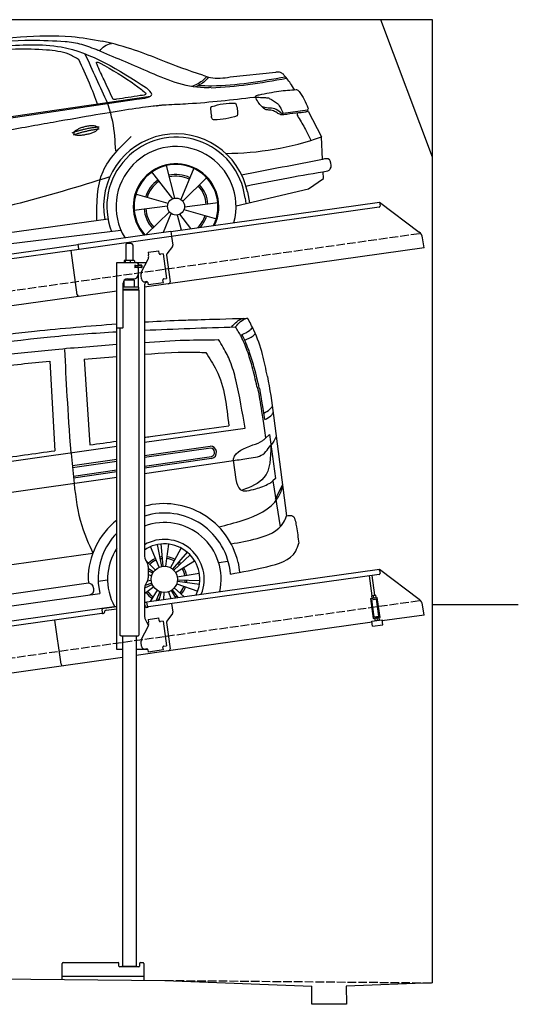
# Model space of a CAD drawing. Extents: x 199 to 6000, y -475 to 5250.
# Tile 3 of 3: x 3099 to 6000, y -475 to 5250. Entities that reach past the tile are written whole.
import ezdxf

# ---------------------------------------------------------------- set-up
doc = ezdxf.new("R2010")
doc.units = 0
doc.header["$LTSCALE"] = 10
doc.header["$MEASUREMENT"] = 0
doc.linetypes.add('GEN3', pattern=[6.25, 5, -1.25])
doc.layers.get('0').update_dxf_attribs({"linetype": 'CONTINUOUS'})
for name, color, linetype in [('3', 6, 'GEN3'), ('CAR', 1, 'CONTINUOUS'), ('SICHTBARE_KANTEN_DIN_', 7, 'CONTINUOUS')]:
    doc.layers.add(name, color=color, linetype=linetype)
doc.layers.add('AM_0', color=7, linetype='CONTINUOUS', lineweight=30)

# ---------------------------------------------------------------- blocks, each defined once
blk = doc.blocks.new('Car Van')
at = {"layer": 'CAR'}
for p, q in [((23007.8, 5396.2), (23037.4, 4875.5)), ((23207.8, 5406.7), (23240.7, 4909.2)), ((24309.1, 5080.7), (24384.6, 4496)), ((23558.2, 4925.3), (24143.5, 5006)), ((24263.4, 4948.2), (24285.1, 4968.9)), ((24285.1, 4968.9), (24320.4, 4714.3)), ((21072.7, 4570.5), (23398.2, 4902.5)), ((23558.2, 4847.8), (23940, 4902.1)), ((23944.3, 4890.6), (23558.2, 4836.2)), ((23133.2, 4859.5), (23148.9, 4684.5)), ((23139.6, 4788.8), (23398.2, 4825.3)), ((23140.9, 4777.5), (23398.2, 4813.7)), ((23558.2, 4786), (23949.4, 4841.1)), ((23949.1, 4829.7), (23558.2, 4774.6)), ((23558.2, 4743.3), (24075.6, 4817.8)), ((24075.3, 4820.4), (24090, 4707.5)), ((23145.9, 4727.9), (23398.2, 4763.5)), ((23398.2, 4752.1), (23146.1, 4716.6)), ((23398.2, 4720.3), (21083.3, 4387.6)), ((24320.4, 4714.3), (24304.8, 4699.4)), ((24305, 4699.5), (24347.2, 4432.9)), ((24320.7, 4594.5), (24360.8, 4677)), ((23644.6, 4198.1), (23593.9, 4317.5)), ((23659.9, 4202.7), (23635.1, 4330.1)), ((23667.8, 4203.8), (23656.5, 4333.1)), ((23683.7, 4203.6), (23699.6, 4332.3)), ((23710.8, 4194.9), (23772.5, 4309)), ((21307.1, 4005.8), (23258.8, 4280)), ((23621, 4182.3), (23565, 4239.5)), ((23723.9, 4185.9), (23808.1, 4284.7)), ((23729.7, 4180.4), (23823.7, 4269.9)), ((23610.9, 4170), (23581.2, 4189.7)), ((23739.4, 4167.8), (23850, 4235.7)), ((23990.9, 4225.9), (24043.4, 4233.3)), ((24102.9, 4226.3), (24112.4, 4168.6)), ((23230.9, 4129.7), (23233.9, 4106.9)), ((23289.4, 4117.2), (23344.3, 4124.3)), ((23606.8, 4163.2), (23581.2, 4176.5)), ((23601, 4148.3), (23581.2, 4153.8)), ((23749.5, 4141.3), (23877.3, 4164.1)), ((23750.7, 4125.4), (23880.4, 4121.2)), ((21377.3, 3846.1), (23233.9, 4106.9)), ((23289.8, 4105.3), (23298.9, 4045.4)), ((23612.6, 4083.2), (23558.2, 4043.9)), ((23604.7, 4097), (23559.3, 4076.9)), ((23601.8, 4104.4), (23562.7, 4091.8)), ((23598.6, 4120.1), (23574.6, 4117.6)), ((23720, 4066.7), (23753.6, 4021.7)), ((23731.8, 4077.5), (23789.6, 4026.7)), ((23746.2, 4101.9), (23868.2, 4057.9)), ((23750, 4117.4), (23878.5, 4099.7)), ((21329.3, 3769.5), (23298.8, 4045.7)), ((23633.2, 4063.7), (23591.6, 3998.9)), ((23647.5, 4056.5), (23627.6, 4004)), ((23655.1, 4054.1), (23642.5, 4006.1)), ((23670.8, 4051.6), (23668.8, 4009.8)), ((23698.9, 4055.6), (23712.4, 4015.9)), ((23713.4, 4062.3), (23738.8, 4019.6))]:
    blk.add_line(p, q, dxfattribs=at)
blk.add_circle((23674.4, 4127.8), 76.3, dxfattribs=at)
for centre, radius, start, end in [((23941.2, 4865.5), 36.6, 282.4234, 91.9504), ((23940.1, 4865.3), 26, 291.3172, 79.4452), ((23672.7, 4125.7), 441.8, 13.1526, 105.0131), ((23672.7, 4125.7), 441.8, 128.4041, 179.4928), ((23674.7, 4127.6), 385.6, 4.5254, 107.5878), ((23674.4, 4127.8), 330.2, 347.4042, 110.6062), ((23674.7, 4127.6), 385.6, 135.817, 183.3106), ((23674.4, 4127.8), 231.7, 337.9146, 120.1013), ((23674.4, 4127.8), 330.2, 146.7735, 208.5958), ((23674.4, 4127.8), 206, 333.6849, 124.334), ((23674.4, 4127.8), 131.2, 113, 134.4286), ((23674.4, 4127.8), 120.9, 113, 134.4286), ((23674.4, 4127.8), 131.2, 95, 101), ((23674.4, 4127.8), 120.9, 95, 101), ((23674.4, 4127.8), 120.9, 61.5714, 83), ((23674.4, 4127.8), 131.2, 61.5714, 83), ((23674.4, 4127.8), 120.9, 43.5714, 49.5714), ((23674.4, 4127.8), 131.2, 43.5714, 49.5714), ((23674.4, 4127.8), 120.9, 10.1429, 31.5714), ((23674.4, 4127.8), 131.2, 10.1429, 31.5714), ((23674.4, 4127.8), 120.9, 352.1429, 358.1429), ((23674.4, 4127.8), 131.2, 352.1429, 358.1429), ((23674.4, 4127.8), 120.9, 200.2869, 203.8571), ((23674.4, 4127.8), 120.9, 318.7143, 340.1429), ((23674.4, 4127.8), 131.2, 318.7143, 340.1429), ((23674.4, 4127.8), 131.2, 215.8571, 237.2857), ((23674.4, 4127.8), 120.9, 215.8571, 237.2857), ((23674.4, 4127.8), 120.9, 249.2857, 255.2857), ((23674.4, 4127.8), 120.9, 300.7143, 306.7143), ((23674.4, 4127.8), 131.2, 305.7514, 306.7143)]:
    blk.add_arc(centre, radius, start, end, dxfattribs=at)
for points, knots in [([(21715.3, 5388.7), (21821.7, 5408.2), (22221.1, 5481.6), (22782.1, 5562.6), (23238.6, 5600.5), (23398.2, 5613.5)], [0, 0, 0, 0, 324.58113, 1218.156854, 1698.657892, 1698.657892, 1698.657892, 1698.657892]), ([(23558.2, 5624), (23622.5, 5627.8), (23755.4, 5634.6), (23902.4, 5637.9), (24158.6, 5646.3)], [126.567679, 126.567679, 126.567679, 126.567679, 322.989321, 524.252921, 524.252921, 524.252921, 524.252921]), ([(21770, 5352.1), (21876, 5370.8), (22288.4, 5443.9), (22830.8, 5527.3), (23269.5, 5559.7), (23398.2, 5567.2)], [0, 0, 0, 0, 323.034736, 1256.571869, 1643.446804, 1643.446804, 1643.446804, 1643.446804]), ([(24126.6, 5550.6), (24141.5, 5557.6), (24164, 5568.7), (24182.4, 5585.5), (24188.8, 5591.3)], [4.61826, 4.61826, 4.61826, 4.61826, 53.543239, 79.274172, 79.274172, 79.274172, 79.274172]), ([(23558.2, 5505.4), (23637.5, 5510.8), (23781.1, 5519.8), (23924.9, 5520.7), (23989.3, 5521.1)], [58.593241, 58.593241, 58.593241, 58.593241, 296.990423, 490.043419, 490.043419, 490.043419, 490.043419]), ([(24226.6, 5239.9), (24217.8, 5277.9), (24201.5, 5347.7), (24173.2, 5443.4), (24150.2, 5500), (24125.5, 5551.6)], [0, 0, 0, 0, 117.133269, 214.777276, 299.414803, 299.414803, 299.414803, 299.414803]), ([(21800.2, 5284), (21899.6, 5302.9), (22309.5, 5380.6), (22843.2, 5451.2), (23278.2, 5485), (23398.2, 5493.9)], [0, 0, 0, 0, 303.469527, 1251.67749, 1612.62651, 1612.62651, 1612.62651, 1612.62651]), ([(23558.2, 5436), (23559.3, 5436.1), (23662.9, 5443.9), (23781.8, 5451.6), (23899.6, 5447), (23914.7, 5446.4)], [351.625543, 351.625543, 351.625543, 351.625543, 354.715425, 663.112571, 708.364163, 708.364163, 708.364163, 708.364163]), ([(24253.1, 5094.1), (24265.4, 5100.4), (24284, 5110.6), (24297.4, 5127), (24302.2, 5132.8)], [6.830989, 6.830989, 6.830989, 6.830989, 47.594512, 69.869885, 69.869885, 69.869885, 69.869885]), ([(24258.9, 5056.6), (24271.3, 5062.8), (24289.8, 5072.8), (24303, 5089.1), (24307.6, 5094.8)], [6.60739, 6.60739, 6.60739, 6.60739, 47.308966, 69.134079, 69.134079, 69.134079, 69.134079]), ([(23558.2, 4953.3), (23569.9, 4954.9), (23733.4, 4977.4), (23896.9, 4999.4), (24048.9, 5019.8)], [320.625992, 320.625992, 320.625992, 320.625992, 355.842082, 815.727995, 815.727995, 815.727995, 815.727995]), ([(24189.8, 4908.7), (24210.3, 4915.3), (24236.6, 4926.8), (24257.8, 4943.2), (24263.4, 4948.2)], [120.92462, 120.92462, 120.92462, 120.92462, 186.01384, 208.055842, 208.055842, 208.055842, 208.055842]), ([(24324.9, 4961), (24324.3, 4958.9), (24318, 4939.6), (24307.2, 4922.6), (24295.1, 4909.1)], [0, 0, 0, 0, 6.616922, 60.689334, 60.689334, 60.689334, 60.689334]), ([(24205.7, 4654.1), (24233.6, 4661.3), (24266.9, 4674), (24296.7, 4691.8), (24304.8, 4699.4)], [99.88745, 99.88745, 99.88745, 99.88745, 186.01384, 208.055842, 208.055842, 208.055842, 208.055842])]:
    blk.add_open_spline(points, degree=3, knots=knots, dxfattribs=at)
for points in [[(24065, 5594.6), (24131.3, 5644.3), (24135.9, 5645.2)], [(24087.7, 5595.7), (24154, 5645.4), (24158.6, 5646.3)], [(24273.4, 5306.8), (24245.6, 5434.2), (24195.1, 5575.5), (24158.6, 5646.3)], [(24213.2, 5249), (24185.4, 5362.8), (24156.9, 5456.2), (24120.5, 5540.7), (24087.7, 5595.7)], [(24142.3, 5517.9), (24191, 5544.2), (24203.9, 5555)], [(24143.5, 5006), (24090.3, 5286.9), (24057.5, 5393.8), (24017.3, 5474.7), (23989.3, 5521.1)], [(23914.7, 5446.4), (23976.5, 5344.8), (24048.9, 5019.8)], [(22217, 5288), (22674.7, 5360.2), (23007.8, 5396.2)], [(22248.2, 4764.6), (22682.7, 4825.6), (23037.4, 4875.5)], [(24075.3, 4820.4), (24077.2, 4828.9), (24189.8, 4908.7)], [(24075.6, 4817.8), (24166.4, 4831.8), (24256.7, 4861.4), (24285.5, 4898.4), (24295.1, 4909.1)], [(24293.8, 4906), (24253.8, 4718.7), (24127.8, 4645.6)], [(24090, 4707.5), (24115.5, 4650.2), (24205.7, 4654.1)], [(23148.9, 4684.5), (23193.6, 4441.1), (23258.8, 4280)], [(23990.4, 4432.7), (24132.9, 4471.7), (24333.4, 4599.7), (24362.8, 4663)], [(24062.1, 4334.1), (24214.9, 4365.4), (24367.5, 4457.7), (24383.9, 4495.9)], [(24383.9, 4495.9), (24421.4, 4495.4), (24436.2, 4465.3), (24442.7, 4432.1), (24456.4, 4338.1)], [(24059.1, 4158), (24270, 4200.7), (24438.4, 4291.4), (24456.4, 4338.1)], [(23233.9, 4106.9), (23250.3, 4098.7), (23257.8, 4047.7), (23241.2, 4037.9)]]:
    blk.add_spline(points, degree=3, dxfattribs=at)
for points in [[(23558.2, 5575.8), (23734.6, 5584.2), (23911.1, 5590), (24087.7, 5595.7)], [(23094.1, 5464.2), (23101.7, 5285.9), (23112.1, 5112.4), (23129.6, 4864.3)], [(23207.8, 5406.7), (23271.3, 5412.3), (23334.7, 5417.9), (23398.2, 5423.2)], [(24273.4, 5306.8), (24288.8, 5235.6), (24298.9, 5158.2), (24309.1, 5080.7)], [(24213.2, 5249), (24227.8, 5199.2), (24237.3, 5113.3), (24263.6, 4948.4)], [(24226.6, 5239.9), (24226.6, 5239.9), (24240.4, 5168.2), (24257.5, 5056.4)], [(23240.7, 4909.2), (23293.2, 4916.5), (23345.7, 4923.9), (23398.2, 4931.2)]]:
    blk.add_open_spline(points, degree=3, dxfattribs=at)
blk = doc.blocks.new('car_150_')
at = {"layer": 'CAR'}
for p, q in [((6993.7, 5277.2), (7129.2, 5288.8)), ((8349.8, 5065.2), (8614.8, 5095.9)), ((5703.5, 4603.8), (7806, 4931.3)), ((5748.6, 4619.9), (7887.1, 4949.3)), ((8659.8, 4857.1), (8801.1, 4877.5)), ((8805, 4869.2), (8883.2, 4720.4)), ((8891.2, 4589.9), (8883.2, 4720.4)), ((8033.2, 4358.3), (7982.9, 4548.5)), ((8143.1, 4534), (8068.7, 4350.5)), ((7897.5, 4510.1), (8019.3, 4353.9)), ((8079.5, 4340.6), (8219, 4479.2)), ((8810.7, 4417.6), (8898.1, 4478.2)), ((8898.1, 4478.2), (8895.6, 4518.3)), ((8391.6, 4316.2), (8810.7, 4417.6)), ((7994.7, 4327.2), (7804.9, 4378.7)), ((8442.3, 4361.7), (8446.4, 4329.7)), ((8455.6, 4397.8), (8469.1, 4334.6)), ((7795.4, 4285.5), (7991.5, 4312.9)), ((8286.5, 4333.3), (8090.4, 4305.9)), ((8002.4, 4278.2), (7867.9, 4144.6)), ((7969.2, 4159.6), (8013.2, 4268.3)), ((8048.7, 4260.5), (8071.6, 4173.8)), ((8127.2, 4182.1), (8062.7, 4264.8)), ((8087.2, 4291.6), (8277, 4240.1)), ((7646, 4233.7), (5761.2, 3956.2)), ((5689.3, 3904.2), (7721.3, 4169.7))]:
    blk.add_line(p, q, dxfattribs=at)
blk.add_circle((8041, 4309.4), 49.6, dxfattribs=at)
for centre, radius, start, end in [((8042.2, 4309.4), 422.7, 12.065, 190.707), ((8042.2, 4309.4), 403.4, 7.4461, 201.5292), ((8307.4, 6330.9), 1710.3, 270.6601, 289.6726), ((8041, 4309.4), 348.9, 345.0424, 211.6777), ((8041, 4309.4), 249, 334.6275, 221.995), ((8041, 4309.4), 244.1, 333.8517, 222.7626), ((8041, 4309.4), 186.2, 64.7762, 103.2667), ((8041, 4309.4), 176.5, 64.6018, 103.1816), ((8041, 4309.4), 186.2, 124.7762, 163.2667), ((8041, 4309.4), 176.5, 124.6018, 163.1816), ((8041, 4309.4), 176.5, 4.6018, 43.1816), ((8041, 4309.4), 186.2, 4.7762, 43.2667), ((8041, 4309.4), 186.2, 184.7762, 223.2667), ((8041, 4309.4), 176.5, 184.6018, 223.1816), ((8041, 4309.4), 176.5, 316.6896, 343.1816), ((8041, 4309.4), 186.2, 320.3371, 343.2667)]:
    blk.add_arc(centre, radius, start, end, dxfattribs=at)
for points in [[(6590.3, 5194.3), (7191.5, 5270.3), (7389.2, 5264.7)], [(7129.2, 5288.8), (7425.2, 5293.1), (7603.8, 5268.4)], [(7280.4, 5213.4), (7100.8, 5216.9), (6855.4, 5188)], [(7010.2, 5233), (7365.4, 5231.9), (7863.2, 4999)], [(7469.5, 5159.8), (7410.3, 5189.8), (7280.4, 5213.4)], [(7389.2, 5264.7), (7483, 5249), (7578.6, 5215.1)], [(8238.8, 5002.4), (8200.2, 5001.6), (7866.3, 5094.6), (7578.6, 5215.1)], [(7590.1, 5210.4), (7618.6, 5239.2), (7657.5, 5254.4)], [(7582.2, 4896.4), (7531.4, 5023.6), (7469.5, 5159.8)], [(7639.4, 4905.3), (7505.7, 5192.1)], [(7575.1, 5131.1), (7571.2, 5144.8), (7592.5, 5140)], [(7592.5, 5140), (7799.5, 5014.1), (7855.1, 4971.8)], [(8659.2, 5083.2), (8642.4, 5093.4), (8614.8, 5095.9)], [(8213.4, 5067), (8186.6, 5040.1), (8125.8, 5007.6)], [(8224.6, 5063.8), (8208.7, 5044.9), (8182.8, 5023.9), (8149.7, 5006.6)], [(8163.6, 5014.3), (8243.5, 5013.7), (8670.3, 5069.3)], [(8191, 5074.7), (8235.7, 5060.8), (8349.8, 5065.2)], [(8240.9, 5001), (8453.9, 5021.9), (8677.8, 5060.7)], [(8723.8, 4994.4), (8701.4, 5030.2), (8659.2, 5083.2)], [(7806, 4931.3), (7894.4, 4962.2), (7863.2, 4999)], [(8521.1, 4963.5), (8634.4, 4984.8), (8734.9, 4995.3)], [(8734.9, 4995.3), (8736.6, 4995.1), (8751.6, 4983.9), (8803.6, 4888.9)], [(7690.7, 4930.9), (7670.7, 4931.6), (7668, 4935.3)], [(7827.4, 4952.7), (7757.4, 4941.2), (7690.7, 4930.9)], [(7855.1, 4971.8), (7859.5, 4964.9), (7827.4, 4952.7)], [(8489.1, 4946.9), (8107.9, 4906.7), (7979.4, 4899)], [(8499.4, 4953.2), (8500.3, 4955.9), (8504.4, 4958.4)], [(8514.3, 4920.1), (8499.6, 4950.3), (8499.4, 4953.2)], [(8504.4, 4958.4), (8514.7, 4962.1), (8521.1, 4963.5)], [(8578.5, 4942.4), (8626.1, 4912.6), (8659.8, 4857.1)], [(7687.8, 4631.1), (7668.8, 4800.4), (7639.4, 4905.3)], [(8245.8, 4892.2), (8238.1, 4888.3), (8237.1, 4876.1)], [(8237.1, 4876.1), (8242.7, 4837)], [(8244.9, 4892.1), (8310.4, 4909.4), (8382.6, 4912.4)], [(8382.6, 4912.4), (8393, 4879.1), (8393.3, 4838.9)], [(8581.1, 4874.9), (8560.8, 4876.6), (8529.9, 4900.7)], [(8629.7, 4855.7), (8609.4, 4867.3), (8581.1, 4874.9)], [(8757.3, 4861.2), (8786.1, 4865.5), (8805, 4869.2)], [(8803.6, 4888.9), (8805.2, 4882.6), (8801.1, 4877.5)], [(8805, 4869.2), (8801.1, 4877.5)], [(8260.3, 4814.7), (8250.8, 4817.5), (8242.7, 4837)], [(8393.3, 4838.9), (8327.1, 4822.4), (8259.4, 4814.5)], [(8664.2, 4847.7), (8651.9, 4847.2), (8629.7, 4855.7)], [(8759.3, 4861.5), (8741.4, 4855.9), (8747.8, 4835.1)], [(8747.8, 4835.1), (8790.3, 4763.6), (8820.8, 4701.6)], [(7581.1, 4224.1), (7615.2, 4510.4), (7777.7, 4714.5)], [(8891.2, 4589.9), (8420.6, 4494.5)], [(8935.7, 4582.7), (8931.6, 4588.3), (8891.2, 4589.9)], [(8922.6, 4523), (8936.6, 4535.2), (8935.7, 4582.7)], [(8446.2, 4431.7), (8693.5, 4482.1), (8922.6, 4523)], [(7654.8, 4478.5), (7099.9, 4313.4), (5734.4, 4063.7)]]:
    blk.add_spline(points, degree=3, dxfattribs=at)
for points, degree, knots in [([(8191, 5074.7), (8107.9, 5098.3), (7930.3, 5167), (7746.4, 5237.4), (7603.8, 5268.4)], 3, [5.571538, 5.571538, 5.571538, 5.571538, 32.165526, 64.936902, 64.936902, 64.936902, 64.936902]), ([(7668, 4935.3), (7650.2, 4969.8), (7620.8, 5036.6), (7588.5, 5099.8), (7575.1, 5131.1)], 3, [2.591518, 2.591518, 2.591518, 2.591518, 14.396583, 24.038621, 24.038621, 24.038621, 24.038621]), ([(8645.2, 4860.1), (8634.4, 4868.9), (8603, 4892.4), (8542.9, 4879.7), (8521, 4910.7), (8514.3, 4920.1)], 3, [0.658544, 0.658544, 0.658544, 0.658544, 4.748765, 12.290755, 15.589596, 15.589596, 15.589596, 15.589596]), ([(8645.2, 4860.1), (8647, 4858.9), (8651.5, 4856.3), (8656.7, 4856.7), (8659.8, 4857.1)], 3, [0.11133, 0.11133, 0.11133, 0.11133, 0.733961, 1.64284, 1.64284, 1.64284, 1.64284]), ([(8752.5, 4860.5), (8727.9, 4857.2), (8698.8, 4853.2), (8669.8, 4848.6), (8664.2, 4847.7)], 3, [0, 0, 0, 0, 7.10149, 8.807008, 8.807008, 8.807008, 8.807008]), ([(7442.5, 4729.7), (7440.4, 4737.7), (7458.8, 4757), (7537.7, 4789), (7634.5, 4769.9), (7553.7, 4725.9), (7469.8, 4714.2), (7444.6, 4721.7), (7442.5, 4729.7)], 5, [0, 0, 0, 0, 0, 0, 0.300106, 0.500106, 0.700106, 1, 1, 1, 1, 1, 1])]:
    blk.add_open_spline(points, degree=degree, knots=knots, dxfattribs=at)
for points in [[(8578.5, 4942.4), (8576.8, 4945.2), (8489.1, 4946.9)], [(7979.4, 4899), (7725, 4888.3), (5338.8, 4399.4)], [(7432.9, 4733.6), (7502, 4760.2), (7591.2, 4770)], [(7441.9, 4722), (7513, 4747.3), (7590.2, 4757.9)]]:
    blk.add_open_spline(points, degree=2, dxfattribs=at)

msp = doc.modelspace()

# ---------------------------------------------------------------- linework, layer by layer
for p, q in [((5499.5, 4450), (5199.5, 5250)), ((3978.5, 4019.4), (5191.6, 4189.9)), ((5191.6, 4189.9), (5195.1, 4165.1)), ((5191.6, 4189.9), (5423.5, 4015.1)), ((5190.8, 4159.5), (3979.7, 3989.3)), ((3438.7, 3944.5), (3978.4, 4020.4)), ((3978.4, 4020.4), (3982.7, 3989.7)), ((3979.7, 3989.3), (3446, 3914.3)), ((3726.7, 3950.6), (3746.7, 3950.6)), ((3982.7, 3989.7), (3989.8, 3939.3)), ((5451.2, 3923.4), (5443, 3982.1)), ((960, 3595.2), (3438.8, 3943.6)), ((3446, 3914.3), (960, 3564.9)), ((3434.6, 3650.1), (3398.4, 3907.6)), ((3442.6, 3916.8), (3438.7, 3944.5)), ((3716.7, 3940.6), (3716.7, 3850.6)), ((3756.7, 3940.6), (3756.7, 3850.6)), ((5451.2, 3923.4), (3824.7, 3694.8)), ((3846.7, 3897.9), (3909, 3906.6)), ((3846.7, 3897.9), (3848.9, 3882)), ((3911.3, 3890.8), (3909, 3906.6)), ((3987.9, 3931.9), (3954.5, 3887.7)), ((3664.7, 3837.6), (3836.1, 3837.6)), ((3664.7, 3457.6), (3664.7, 3837.6)), ((3706.8, 3848.2), (3706.8, 3837.6)), ((3727.5, 3850.6), (3709.5, 3850.6)), ((3712.5, 3848.2), (3712.5, 3837.6)), ((3754.5, 3850.6), (3727.5, 3850.6)), ((3742.5, 3848.2), (3742.5, 3837.6)), ((3764.2, 3850.6), (3754.5, 3850.6)), ((3766.6, 3848.2), (3766.6, 3837.6)), ((3789.7, 3822.1), (3789.7, 3837.6)), ((3808.5, 3783.5), (3846, 3857.1)), ((3849.5, 3877.8), (3848.9, 3882)), ((3911.3, 3890.8), (3911.4, 3889.8)), ((3917.1, 3885.6), (3918, 3885.7)), ((3933.9, 3887.9), (3918, 3885.7)), ((3933.9, 3887.9), (3953.9, 3745.3)), ((3952.6, 3880.3), (3974.3, 3726)), ((3773.4, 3821.6), (3769.7, 3821.6)), ((3807.7, 3809.6), (3769.8, 3809.6)), ((3770.7, 3811.8), (3770.7, 3819)), ((3773.4, 3821.6), (3785.7, 3821.6)), ((3785.7, 3809.1), (3773.4, 3809.1)), ((3773.7, 3821.6), (3773.7, 3809.6)), ((3787.7, 3821.6), (3785.7, 3821.6)), ((3787.7, 3821.6), (3788.7, 3821.6)), ((3788.7, 3827.6), (3788.7, 3824.6)), ((3789.4, 3821.6), (3788.7, 3821.6)), ((3788.7, 3809.6), (3788.7, 3821.6)), ((3788.7, 3806.1), (3788.7, 3767.6)), ((3807, 3821.6), (3789.4, 3821.6)), ((3808.7, 3822.1), (3789.7, 3822.1)), ((3789.7, 3694.7), (3789.7, 3809.1)), ((3808.7, 3809.1), (3789.7, 3809.1)), ((3807, 3821.6), (3807.7, 3821.6)), ((3807.7, 3809.6), (3807.7, 3821.6)), ((3809.7, 3821.1), (3809.7, 3810.1)), ((3766.7, 3734.6), (3706.7, 3733.9)), ((3706.7, 3694.7), (3706.7, 3733.9)), ((3718.7, 3734), (3718.7, 3741.6)), ((3725.7, 3742.6), (3763.7, 3742.6)), ((3754.7, 3734.5), (3754.7, 3742.6)), ((3766.7, 3694.6), (3766.7, 3734.6)), ((3807.8, 3743), (3805.1, 3762.8)), ((3838.4, 3727.1), (3830.4, 3725.9)), ((3844, 3722.8), (3846.1, 3707.9)), ((3932.8, 3737.3), (3933, 3736.3)), ((3935.2, 3720.5), (3933, 3736.3)), ((3938.1, 3743.1), (3937.1, 3743)), ((3938.1, 3743.1), (3953.9, 3745.3)), ((3664.7, 3672.4), (960, 3292.2)), ((3700.7, 3460.6), (3700.7, 3717.6)), ((3791.7, 3694.6), (3700.7, 3694.6)), ((3791.7, 3681.4), (3700.7, 3681.4)), ((3788.7, 3679.6), (3700.7, 3679.6)), ((3791.7, 3677.9), (3700.7, 3677.9)), ((3788.7, 3679.6), (3791.7, 3681.4)), ((3788.7, 3679.6), (3791.7, 3677.9)), ((3789.7, 3679.1), (3789.7, 3680.2)), ((3791.7, 3681.4), (3791.7, 3694.6)), ((3791.7, 3677.9), (3791.8, 1671.7)), ((3824.7, 3702.6), (3824.7, 2144.3)), ((3935.2, 3720.5), (3846.1, 3707.9)), ((3664.7, 1587.6), (3664.7, 3457.6)), ((3664.7, 3457.6), (3697.7, 3457.6)), ((3681.7, 3457.6), (3681.8, 1671.6)), ((3838.1, 2094.3), (3844.4, 2083.4)), ((3847.7, 2070.9), (3847.7, 2004.3)), ((3824.7, 1862.8), (5191.6, 2054.9)), ((5190.8, 2024.5), (3849, 1835.9)), ((5149.6, 1900.9), (5133.4, 2016.4)), ((5165.5, 1903.1), (5149.2, 2018.6)), ((5192.7, 2047), (5191.6, 2054.9)), ((5191.6, 2054.9), (5423.5, 1880.1)), ((5192.7, 2047), (5195.1, 2030.1)), ((3844.4, 1991.8), (3838.1, 1981)), ((3824.7, 1931), (3824.7, 1794.7)), ((5139.8, 1884.5), (5179.4, 1890.1)), ((5146.4, 1900.4), (5145.7, 1899.9)), ((5145.7, 1899.9), (5147.7, 1886.1)), ((5168.7, 1903.5), (5146.4, 1900.4)), ((5159.4, 1888.8), (5157.8, 1900.5)), ((5168.7, 1903.5), (5169.5, 1903.2)), ((5169.5, 1903.2), (5171.4, 1889.4)), ((5170.8, 1888.9), (5171.4, 1889.4)), ((5195.7, 1774.2), (5179.4, 1890.1)), ((3577.5, 1828), (3664.7, 1840.3)), ((3664.7, 1836.3), (3578, 1824.1)), ((3840.4, 1861), (3824.7, 1858.8)), ((3831, 1838.4), (3831.1, 1837.4)), ((3836.8, 1833.2), (3841.7, 1833.9)), ((3843.4, 1840.2), (3839.9, 1864.9)), ((3982.7, 1854.7), (3989.8, 1804.3)), ((5139.8, 1884.5), (5156.1, 1768.7)), ((5140.9, 1876.6), (5180.5, 1882.2)), ((5161.3, 1778.5), (5147.4, 1877.5)), ((5148.5, 1885.7), (5147.7, 1886.1)), ((5188, 1782.2), (5174, 1881.3)), ((5451.2, 1788.4), (5443, 1847.1)), ((960, 1460.2), (3577.5, 1828)), ((3576.7, 1797.6), (960, 1429.9)), ((3577.5, 1828), (3578.6, 1820.1)), ((3580.9, 1803.3), (3578.6, 1820.1)), ((3584.3, 1797.7), (3589.2, 1798.4)), ((3593.5, 1804), (3593.3, 1805)), ((3601.8, 1816.3), (3664.7, 1825.2)), ((3987.9, 1796.9), (3954.5, 1752.7)), ((5155, 1776.6), (5194.6, 1782.2)), ((5161.3, 1778.5), (5188, 1782.2)), ((5166.9, 1778.3), (5166.7, 1779.3)), ((5182.7, 1780.5), (5182.6, 1781.5)), ((5451.2, 1788.4), (5208.6, 1754.3)), ((3340.6, 1501.9), (3304.4, 1759.4)), ((3340.6, 1501.9), (3304.4, 1759.4)), ((3808.5, 1648.5), (3846, 1722.1)), ((3838.1, 1744.7), (3848.2, 1727.3)), ((3846.7, 1762.9), (3909, 1771.6)), ((3846.7, 1762.9), (3848.9, 1747)), ((3849.5, 1742.8), (3848.9, 1747)), ((3911.3, 1755.8), (3909, 1771.6)), ((3911.3, 1755.8), (3911.4, 1754.8)), ((3917.1, 1750.6), (3918, 1750.7)), ((3933.9, 1752.9), (3918, 1750.7)), ((3933.9, 1752.9), (3953.9, 1610.3)), ((3952.6, 1745.3), (3974.3, 1591)), ((5149.2, 1746), (3965.8, 1579.7)), ((5148.3, 1752.6), (5207.7, 1761)), ((5152.4, 1722.9), (5148.3, 1752.6)), ((5152.4, 1722.9), (5211.8, 1731.3)), ((5156.1, 1768.7), (5195.7, 1774.2)), ((5164.8, 1769.9), (5164.1, 1769.4)), ((5164.1, 1769.4), (5166, 1755.6)), ((5166.8, 1755.2), (5166, 1755.6)), ((5176.1, 1770), (5177.8, 1758.3)), ((5187, 1773), (5187.8, 1772.7)), ((5187.8, 1772.7), (5189.8, 1758.9)), ((5189.1, 1758.4), (5189.8, 1758.9)), ((5211.8, 1731.3), (5207.7, 1761)), ((3688.8, 1664.6), (3681.8, 1671.6)), ((3784.8, 1664.6), (3688.8, 1664.6)), ((3696.8, 1664.6), (3696.9, -251.4)), ((3776.8, 1664.6), (3776.9, -251.3)), ((3784.8, 1664.6), (3791.8, 1671.7)), ((3807.8, 1608), (3805.1, 1627.8)), ((3938.1, 1608.1), (3937.1, 1608)), ((3938.1, 1608.1), (3953.9, 1610.3)), ((3696.8, 1587.6), (3664.7, 1587.6)), ((3844, 1587.6), (3776.8, 1587.6)), ((3965.8, 1579.7), (3776.8, 1553.1)), ((3838.4, 1592.1), (3830.4, 1590.9)), ((3844, 1587.8), (3846.1, 1572.9)), ((3935.2, 1585.5), (3846.1, 1572.9)), ((3932.8, 1602.3), (3933, 1601.3)), ((3935.2, 1585.5), (3933, 1601.3)), ((3696.8, 1541.9), (960, 1157.2)), ((3346.9, -330.3), (3346.9, -237.4)), ((3351.9, -232.4), (3671.9, -232.4)), ((3676.9, -252.4), (3676.9, -237.4)), ((3791.9, -257.4), (3681.9, -257.4)), ((3697.9, -252.4), (3696.9, -251.4)), ((3697.9, -252.4), (3775.9, -252.4)), ((3710.9, -252.4), (3710.9, -257.4)), ((3762.9, -252.4), (3762.9, -257.4)), ((3775.9, -252.4), (3776.9, -251.3)), ((3796.9, -237.4), (3796.9, -252.4)), ((3801.9, -232.4), (3816.9, -232.4)), ((3821.9, -237.4), (3821.9, -334.8)), ((199.5, -300), (3944.5, -336)), ((3821.9, -312.4), (3346.9, -312.4)), ((3944.5, -336), (4799.5, -370.1)), ((4799.5, -475), (4799.5, -370.1)), ((5499.5, -350), (4999.1, -370.1)), ((4999.1, -370.1), (4999.5, -475)), ((4999.5, -475), (4799.5, -475))]:
    msp.add_line(p, q)
for points in [[(3844, 3722.8, 0), (3844, 3722.8, 0), (3844, 3722.8, 0), (3844, 3722.8, 0), (3844, 3722.8, 0), (3844, 3722.8, 0), (3844, 3722.8, 0), (3844, 3722.9, 0), (3844, 3722.9, 0), (3844, 3722.9, 0), (3844, 3722.9, 0), (3844, 3722.9, 0), (3844, 3722.9, 0), (3844, 3722.9, 0), (3844, 3722.9, 0), (3844, 3722.9, 0), (3844, 3722.9, 0), (3844, 3722.9, 0), (3844, 3722.9, 0), (3844, 3722.9, 0), (3844, 3723, 0), (3844, 3723, 0), (3844, 3723, 0), (3844, 3723, 0), (3844, 3723, 0), (3844, 3723, 0), (3844, 3723, 0), (3844, 3723, 0), (3844, 3723, 0), (3844, 3723, 0), (3844, 3723, 0), (3844, 3723, 0), (3844, 3723, 0), (3844, 3723.1, 0), (3844, 3723.1, 0), (3844, 3723.1, 0), (3844, 3723.1, 0), (3843.9, 3723.1, 0), (3843.9, 3723.1, 0), (3843.9, 3723.1, 0), (3843.9, 3723.1, 0), (3843.9, 3723.1, 0), (3843.9, 3723.1, 0), (3843.9, 3723.1, 0), (3843.9, 3723.1, 0), (3843.9, 3723.1, 0), (3843.9, 3723.2, 0), (3843.9, 3723.2, 0), (3843.9, 3723.2, 0), (3843.9, 3723.2, 0), (3843.9, 3723.2, 0), (3843.9, 3723.2, 0), (3843.9, 3723.2, 0), (3843.9, 3723.2, 0), (3843.9, 3723.2, 0), (3843.9, 3723.2, 0), (3843.9, 3723.2, 0), (3843.9, 3723.2, 0), (3843.9, 3723.2, 0), (3843.9, 3723.3, 0), (3843.9, 3723.3, 0), (3843.9, 3723.3, 0), (3843.9, 3723.3, 0), (3843.9, 3723.3, 0), (3843.9, 3723.3, 0), (3843.9, 3723.3, 0), (3843.9, 3723.3, 0), (3843.9, 3723.3, 0), (3843.9, 3723.3, 0), (3843.9, 3723.3, 0), (3843.9, 3723.3, 0), (3843.9, 3723.3, 0), (3843.9, 3723.4, 0), (3843.9, 3723.4, 0), (3843.9, 3723.4, 0), (3843.9, 3723.4, 0), (3843.9, 3723.4, 0), (3843.9, 3723.4, 0), (3843.9, 3723.4, 0), (3843.9, 3723.4, 0), (3843.9, 3723.4, 0), (3843.9, 3723.4, 0), (3843.9, 3723.4, 0), (3843.9, 3723.4, 0), (3843.9, 3723.4, 0), (3843.9, 3723.5, 0), (3843.9, 3723.5, 0), (3843.9, 3723.5, 0), (3843.9, 3723.5, 0), (3843.9, 3723.5, 0), (3843.9, 3723.5, 0), (3843.8, 3723.5, 0), (3843.8, 3723.5, 0), (3843.8, 3723.5, 0), (3843.8, 3723.5, 0), (3843.8, 3723.5, 0), (3843.8, 3723.5, 0), (3843.8, 3723.5, 0), (3843.8, 3723.6, 0), (3843.8, 3723.6, 0), (3843.8, 3723.6, 0), (3843.8, 3723.6, 0), (3843.8, 3723.6, 0), (3843.8, 3723.6, 0), (3843.8, 3723.6, 0), (3843.8, 3723.6, 0), (3843.8, 3723.6, 0), (3843.8, 3723.6, 0), (3843.8, 3723.6, 0), (3843.8, 3723.6, 0), (3843.8, 3723.6, 0), (3843.8, 3723.7, 0), (3843.8, 3723.7, 0), (3843.8, 3723.7, 0), (3843.8, 3723.7, 0), (3843.8, 3723.7, 0), (3843.8, 3723.7, 0), (3843.8, 3723.7, 0), (3843.8, 3723.7, 0), (3843.8, 3723.7, 0), (3843.8, 3723.7, 0), (3843.8, 3723.7, 0), (3843.8, 3723.7, 0), (3843.8, 3723.7, 0), (3843.8, 3723.8, 0), (3843.8, 3723.8, 0), (3843.8, 3723.8, 0), (3843.8, 3723.8, 0)], [(3844, 1587.8, 0), (3844, 1587.8, 0), (3844, 1587.8, 0), (3844, 1587.8, 0), (3844, 1587.8, 0), (3844, 1587.8, 0), (3844, 1587.8, 0), (3844, 1587.9, 0), (3844, 1587.9, 0), (3844, 1587.9, 0), (3844, 1587.9, 0), (3844, 1587.9, 0), (3844, 1587.9, 0), (3844, 1587.9, 0), (3844, 1587.9, 0), (3844, 1587.9, 0), (3844, 1587.9, 0), (3844, 1587.9, 0), (3844, 1587.9, 0), (3844, 1587.9, 0), (3844, 1588, 0), (3844, 1588, 0), (3844, 1588, 0), (3844, 1588, 0), (3844, 1588, 0), (3844, 1588, 0), (3844, 1588, 0), (3844, 1588, 0), (3844, 1588, 0), (3844, 1588, 0), (3844, 1588, 0), (3844, 1588, 0), (3844, 1588, 0), (3844, 1588.1, 0), (3844, 1588.1, 0), (3844, 1588.1, 0), (3844, 1588.1, 0), (3843.9, 1588.1, 0), (3843.9, 1588.1, 0), (3843.9, 1588.1, 0), (3843.9, 1588.1, 0), (3843.9, 1588.1, 0), (3843.9, 1588.1, 0), (3843.9, 1588.1, 0), (3843.9, 1588.1, 0), (3843.9, 1588.1, 0), (3843.9, 1588.2, 0), (3843.9, 1588.2, 0), (3843.9, 1588.2, 0), (3843.9, 1588.2, 0), (3843.9, 1588.2, 0), (3843.9, 1588.2, 0), (3843.9, 1588.2, 0), (3843.9, 1588.2, 0), (3843.9, 1588.2, 0), (3843.9, 1588.2, 0), (3843.9, 1588.2, 0), (3843.9, 1588.2, 0), (3843.9, 1588.2, 0), (3843.9, 1588.3, 0), (3843.9, 1588.3, 0), (3843.9, 1588.3, 0), (3843.9, 1588.3, 0), (3843.9, 1588.3, 0), (3843.9, 1588.3, 0), (3843.9, 1588.3, 0), (3843.9, 1588.3, 0), (3843.9, 1588.3, 0), (3843.9, 1588.3, 0), (3843.9, 1588.3, 0), (3843.9, 1588.3, 0), (3843.9, 1588.3, 0), (3843.9, 1588.4, 0), (3843.9, 1588.4, 0), (3843.9, 1588.4, 0), (3843.9, 1588.4, 0), (3843.9, 1588.4, 0), (3843.9, 1588.4, 0), (3843.9, 1588.4, 0), (3843.9, 1588.4, 0), (3843.9, 1588.4, 0), (3843.9, 1588.4, 0), (3843.9, 1588.4, 0), (3843.9, 1588.4, 0), (3843.9, 1588.4, 0), (3843.9, 1588.5, 0), (3843.9, 1588.5, 0), (3843.9, 1588.5, 0), (3843.9, 1588.5, 0), (3843.9, 1588.5, 0), (3843.9, 1588.5, 0), (3843.8, 1588.5, 0), (3843.8, 1588.5, 0), (3843.8, 1588.5, 0), (3843.8, 1588.5, 0), (3843.8, 1588.5, 0), (3843.8, 1588.5, 0), (3843.8, 1588.5, 0), (3843.8, 1588.6, 0), (3843.8, 1588.6, 0), (3843.8, 1588.6, 0), (3843.8, 1588.6, 0), (3843.8, 1588.6, 0), (3843.8, 1588.6, 0), (3843.8, 1588.6, 0), (3843.8, 1588.6, 0), (3843.8, 1588.6, 0), (3843.8, 1588.6, 0), (3843.8, 1588.6, 0), (3843.8, 1588.6, 0), (3843.8, 1588.6, 0), (3843.8, 1588.7, 0), (3843.8, 1588.7, 0), (3843.8, 1588.7, 0), (3843.8, 1588.7, 0), (3843.8, 1588.7, 0), (3843.8, 1588.7, 0), (3843.8, 1588.7, 0), (3843.8, 1588.7, 0), (3843.8, 1588.7, 0), (3843.8, 1588.7, 0), (3843.8, 1588.7, 0), (3843.8, 1588.7, 0), (3843.8, 1588.7, 0), (3843.8, 1588.8, 0), (3843.8, 1588.8, 0), (3843.8, 1588.8, 0), (3843.8, 1588.8, 0)]]:
    msp.add_polyline3d(points)
for centre, radius, start, end in [((5190.1, 4164.4), 5, 278, 8), ((5393.5, 3975.2), 50, 8, 53), ((3726.7, 3940.6), 10, 90, 180), ((3746.7, 3940.6), 10, 0, 90), ((3979.9, 3937.9), 10, 323, 8), ((3715.2, 3843.1), 9.81, 138.3564, 148.753), ((3710, 3847.9), 2.75, 100.7661, 142.4343), ((3709.6, 3848.5), 2.09, 44.8448, 91.5619), ((3705.5, 3844.1), 8.11, 30.3376, 47.0532), ((3727.4, 3803.3), 47.4, 71.4743, 108.3354), ((3754.5, 3819.3), 31.3, 67.162, 112.72), ((3761.2, 3845.2), 6.2, 28.4134, 60.7068), ((3778.7, 3827.6), 10, 0, 90), ((3814.8, 3873), 35, 333, 8), ((3916.4, 3890.5), 5, 188, 278), ((3962.5, 3881.7), 10, 143, 188), ((3770.7, 3821.6), 1, 48.5904, 221.4096), ((3770.7, 3809.1), 1, 138.5904, 311.4096), ((3767.7, 3819), 3, 0, 41.4096), ((3767.7, 3811.8), 3, 318.5904, 0), ((3773.4, 3824.6), 3, 228.5904, 270), ((3773.4, 3806.1), 3, 90, 131.4096), ((3785.7, 3824.6), 3, 270, 0), ((3785.7, 3806.1), 3, 0, 90), ((3839.7, 3767.6), 35, 153, 188), ((3808.7, 3821.1), 1, 0, 90), ((3808.7, 3810.1), 1, 270, 0), ((3725.7, 3717.6), 25, 90, 180), ((3763.7, 3767.6), 25, 270, 0), ((3827.6, 3745.7), 20, 188, 278), ((3849.7, 3702.6), 25, 108.6472, 180), ((3839, 3722.1), 5, 19.537, 98), ((3937.8, 3738), 5, 98, 188), ((3964.4, 3724.6), 10, 278, 8), ((3444.5, 3651.5), 10, 188, 278), ((3697.7, 3460.6), 3, 270, 0), ((3924.7, 2144.3), 100, 180, 210), ((3822.7, 2070.9), 25, 0, 30), ((3822.7, 2004.3), 25, 330, 0), ((5190.1, 2029.4), 5, 278, 8), ((3924.7, 1931), 100, 150, 180), ((5154.1, 1883.5), 17.4, 77.7758, 118.2123), ((5166, 1885.1), 17.4, 77.8275, 118.1868), ((5163.1, 1905.8), 17.4, 257.806, 298.1683), ((3821.1, 1837), 10, 8, 68.7289), ((3836.1, 1838.1), 5, 188, 278), ((3841, 1838.8), 5, 278, 334.7633), ((3848.3, 1840.9), 5, 188, 278), ((5151.2, 1904), 17.3, 257.7374, 298.2906), ((5393.5, 1840.2), 50, 8, 53), ((3576, 1802.6), 5, 278, 8), ((3583.6, 1802.6), 5, 221.2367, 278), ((3588.5, 1803.3), 5, 278, 8), ((3603.2, 1806.4), 10, 98, 188), ((3924.7, 1794.7), 100, 180, 210), ((3979.9, 1802.9), 10, 323, 8), ((3814.8, 1738), 35, 333, 8), ((3916.4, 1755.5), 5, 188, 278), ((3962.5, 1746.7), 10, 143, 188), ((5172.4, 1753), 17.4, 77.7758, 118.2123), ((5169.5, 1773.5), 17.3, 257.7374, 298.2906), ((5184.3, 1754.6), 17.4, 77.8275, 118.1868), ((5181.4, 1775.3), 17.4, 257.806, 298.1683), ((3841.8, 1974.2), 321, 254.6793, 254.6861), ((3839.7, 1632.6), 35, 153, 188), ((3827.6, 1610.7), 20, 188, 278), ((3937.8, 1603), 5, 98, 188), ((3839, 1587.1), 5, 19.537, 98), ((3964.4, 1589.6), 10, 278, 8), ((3350.5, 1503.3), 10, 188, 278), ((3350.5, 1503.3), 10, 188, 278), ((3351.9, -237.4), 5, 90, 180), ((3671.9, -237.4), 5, 0, 90), ((3681.9, -252.4), 5, 180, 270), ((3791.9, -252.4), 5, 270, 0), ((3801.9, -237.4), 5, 90, 180), ((3816.9, -237.4), 5, 0, 90)]:
    msp.add_arc(centre, radius, start, end)
at = {"layer": '3'}
for p, q in [((423.4, 3304.7), (5430.8, 4008.4)), ((423.4, 1169.7), (5430.8, 1873.4)), ((3944.5, -336), (5499.5, -350))]:
    msp.add_line(p, q, dxfattribs=at)
at = {"layer": 'SICHTBARE_KANTEN_DIN_'}
for p, q in [((5499.5, 5250), (199.5, 5250)), ((5499.5, -350), (5499.5, 5250)), ((5499.5, 1850), (5999.5, 1850))]:
    msp.add_line(p, q, dxfattribs=at)
msp.add_arc((3445.6, 3917.2), 3, 188, 278, dxfattribs=at)

# ---------------------------------------------------------------- block references
at = {"layer": 'AM_0', "rotation": 359.5505213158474}
msp.add_blockref('car_150_', (-4065.8, -82.6), dxfattribs=at)
at = {"layer": 'AM_0'}
msp.add_blockref('Car Van', (-19733.5, -2131.5), dxfattribs=at)

doc.saveas('drawing.dxf')
